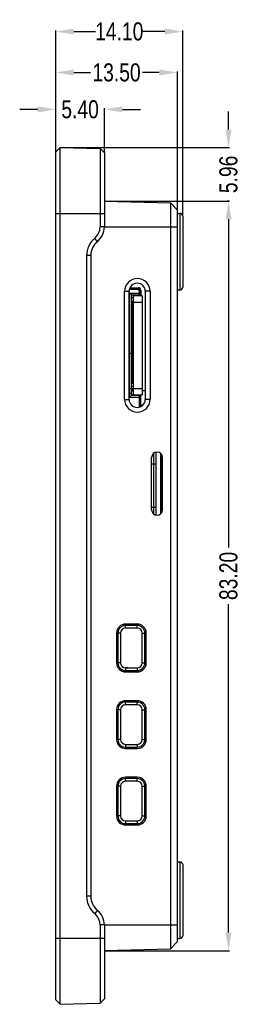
# Model space of a CAD drawing. Header units: inches. Extents: x -28 to 224, y -41 to 133.
# Tile 2 of 4: x 98 to 122, y 1 to 111. Entities that reach past the tile are written whole.
import ezdxf

# ---------------------------------------------------------------- set-up
doc = ezdxf.new("R2010")
doc.units = ezdxf.units.IN
doc.header["$LTSCALE"] = 1.21
doc.header["$MEASUREMENT"] = 0
doc.header["$PDMODE"] = 3
doc.header["$PDSIZE"] = 0.3125
doc.layers.get('0').update_dxf_attribs({"linetype": 'CONTINUOUS'})
doc.layers.get('Defpoints').update_dxf_attribs({"linetype": 'CONTINUOUS'})
for name, color, linetype in [('6871XX149022_PATTE2_1', 7, 'CONTINUOUS'), ('6871XX149022_PATTE_1', 7, 'CONTINUOUS'), ('DIM', 3, 'CONTINUOUS'), ('IMPORTED12', 7, 'CONTINUOUS')]:
    doc.layers.add(name, color=color, linetype=linetype)
doc.styles.get("Standard").update_dxf_attribs({"font": 'txt', "width": 0.8})
doc.dimstyles.get("Standard").update_dxf_attribs({"dimtxt": 0.15625, "dimasz": 0.1875, "dimexe": 0.125, "dimexo": 0.0625, "dimgap": 0.09, "dimtad": 0, "dimtih": 1, "dimtoh": 1, "dimzin": 4, "dimdsep": 46, "dimtxsty": 'Standard', "dimblk": '_FILLED', "dimblk1": '_FILLED', "dimblk2": '_FILLED', "dimcen": 0.09, "dimazin": 1, "dimtp": 0.01, "dimtm": 0.01, "dimtfac": 1, "dimtofl": 0, "dimtmove": 0, "dimatfit": 3, "dimldrblk": '_FILLED', "dimfxl": 1, "dimtolj": 1, "dimtzin": 4, "dimarcsym": 0})

# ---------------------------------------------------------------- blocks, each defined once
blk = doc.blocks.new('_FILLED')
at = {"color": 0, "linetype": 'ByBlock'}
blk.add_solid([(0, 0), (-1, 0.167), (-1, -0.167)], dxfattribs=at)
blk = doc.blocks.new('*D9')
at = {"layer": 'Defpoints', "color": 0}
for p in [(101.76, 100.85), (101.76, 96.12), (107.16, 96.01)]:
    blk.add_point(p, dxfattribs=at)
at = {"layer": 'DIM', "color": 0, "lineweight": -2}
for p, q in [((99.76, 100.85), (97.76, 100.85)), ((101.76, 96.19), (101.76, 100.97)), ((107.16, 96.07), (107.16, 100.97)), ((109.16, 100.85), (111.16, 100.85))]:
    blk.add_line(p, q, dxfattribs=at)
at = {"layer": 'DIM', "color": 0, "lineweight": -2, "xscale": 2, "yscale": 2, "zscale": 2}
blk.add_blockref('_FILLED', (101.76, 100.85), dxfattribs=at)
at = {"layer": 'DIM', "color": 0, "lineweight": -2, "xscale": 2, "yscale": 2, "zscale": 2, "rotation": 180}
blk.add_blockref('_FILLED', (107.16, 100.85), dxfattribs=at)
at = {"layer": 'DIM', "color": 0, "insert": (104.46, 100.85), "char_height": 2, "attachment_point": 5}
blk.add_mtext('\\A1;5.40', dxfattribs=at)
blk = doc.blocks.new('*D10')
at = {"layer": 'Defpoints', "color": 0}
for p in [(101.76, 104.94), (101.76, 96.12), (115.26, 89.69)]:
    blk.add_point(p, dxfattribs=at)
at = {"layer": 'DIM', "color": 0, "lineweight": -2}
for p, q in [((101.76, 96.19), (101.76, 105.07)), ((103.76, 104.94), (105.62, 104.94)), ((113.26, 104.94), (111.4, 104.94)), ((115.26, 89.75), (115.26, 105.07))]:
    blk.add_line(p, q, dxfattribs=at)
at = {"layer": 'DIM', "color": 0, "lineweight": -2, "xscale": 2, "yscale": 2, "zscale": 2, "rotation": 180}
blk.add_blockref('_FILLED', (101.76, 104.94), dxfattribs=at)
at = {"layer": 'DIM', "color": 0, "lineweight": -2, "xscale": 2, "yscale": 2, "zscale": 2}
blk.add_blockref('_FILLED', (115.26, 104.94), dxfattribs=at)
at = {"layer": 'DIM', "color": 0, "insert": (108.51, 104.94), "char_height": 2, "attachment_point": 5}
blk.add_mtext('\\A1;13.50', dxfattribs=at)
blk = doc.blocks.new('*D11')
at = {"layer": 'Defpoints', "color": 0}
for p in [(101.76, 109.49), (101.76, 96.12), (115.86, 89)]:
    blk.add_point(p, dxfattribs=at)
at = {"layer": 'DIM', "color": 0, "lineweight": -2}
for p, q in [((101.76, 96.19), (101.76, 109.62)), ((103.76, 109.49), (106.18, 109.49)), ((113.86, 109.49), (111.43, 109.49)), ((115.86, 89.07), (115.86, 109.62))]:
    blk.add_line(p, q, dxfattribs=at)
at = {"layer": 'DIM', "color": 0, "lineweight": -2, "xscale": 2, "yscale": 2, "zscale": 2, "rotation": 180}
blk.add_blockref('_FILLED', (101.76, 109.49), dxfattribs=at)
at = {"layer": 'DIM', "color": 0, "lineweight": -2, "xscale": 2, "yscale": 2, "zscale": 2}
blk.add_blockref('_FILLED', (115.86, 109.49), dxfattribs=at)
at = {"layer": 'DIM', "color": 0, "insert": (108.81, 109.49), "char_height": 2, "attachment_point": 5}
blk.add_mtext('\\A1;14.10', dxfattribs=at)
blk = doc.blocks.new('*D19')
at = {"layer": 'Defpoints', "color": 0}
for p in [(107.16, 90.65), (107.16, 7.45), (120.94, 7.45)]:
    blk.add_point(p, dxfattribs=at)
at = {"layer": 'DIM', "color": 0, "lineweight": -2}
for p, q in [((107.22, 90.65), (121.06, 90.65)), ((120.94, 88.65), (120.94, 52.21)), ((120.94, 9.45), (120.94, 45.9)), ((107.22, 7.45), (121.06, 7.45))]:
    blk.add_line(p, q, dxfattribs=at)
at = {"layer": 'DIM', "color": 0, "lineweight": -2, "xscale": 2, "yscale": 2, "zscale": 2}
for p, rotation in [((120.94, 90.65), 90), ((120.94, 7.45), 270)]:
    blk.add_blockref('_FILLED', p, dxfattribs=dict(at, rotation=rotation))
at = {"layer": 'DIM', "color": 0, "insert": (120.94, 49.05), "char_height": 2, "attachment_point": 5, "rotation": 90}
blk.add_mtext('\\A1;83.20', dxfattribs=at)
blk = doc.blocks.new('*D21')
at = {"layer": 'Defpoints', "color": 0}
for p in [(102.26, 96.61), (120.94, 90.65), (121.06, 90.65)]:
    blk.add_point(p, dxfattribs=at)
at = {"layer": 'DIM', "color": 0, "lineweight": -2}
for p, q in [((120.94, 98.61), (120.94, 100.61)), ((102.32, 96.61), (121.06, 96.61)), ((121, 90.65), (120.81, 90.65)), ((120.94, 88.65), (120.94, 86.65))]:
    blk.add_line(p, q, dxfattribs=at)
at = {"layer": 'DIM', "color": 0, "lineweight": -2, "xscale": 2, "yscale": 2, "zscale": 2}
for p, rotation in [((120.94, 96.61), 270), ((120.94, 90.65), 90)]:
    blk.add_blockref('_FILLED', p, dxfattribs=dict(at, rotation=rotation))
at = {"layer": 'DIM', "color": 0, "insert": (120.94, 93.63), "char_height": 2, "attachment_point": 5, "rotation": 90}
blk.add_mtext('\\A1;5.96', dxfattribs=at)

msp = doc.modelspace()

# ---------------------------------------------------------------- linework, layer by layer
at = {"color": 7, "linetype": 'Continuous'}
for p, q in [((101.755, 96.123), (102.255, 96.61)), ((102.255, 1.496), (102.255, 96.61)), ((102.255, 96.61), (106.681, 96.494)), ((106.681, 96.494), (106.681, 87.803)), ((107.155, 96.007), (106.681, 96.494)), ((101.755, 1.983), (101.755, 96.123)), ((107.155, 96.007), (107.155, 87.803)), ((107.155, 90.653), (114.506, 90.46)), ((114.506, 90.46), (114.506, 7.645)), ((115.255, 89.691), (114.506, 90.46)), ((115.255, 89.691), (115.255, 8.415)), ((101.755, 89.273), (107.155, 89.273)), ((115.255, 89.303), (115.555, 89.303)), ((115.555, 89.303), (115.555, 80.803)), ((115.855, 89.003), (115.855, 81.103)), ((107.155, 87.803), (106.681, 87.803)), ((107.155, 87.803), (115.255, 87.803)), ((106.381, 86.158), (106.083, 86.533)), ((105.181, 84.616), (105.181, 13.489)), ((105.655, 84.616), (105.181, 84.616)), ((105.655, 84.616), (105.655, 13.489)), ((110.905, 80.903), (109.941, 80.903)), ((109.95, 80.933), (110.905, 80.933)), ((109.999, 81.053), (110.905, 81.053)), ((110.297, 80.903), (110.355, 80.883)), ((110.355, 80.883), (110.355, 80.903)), ((110.405, 80.902), (110.405, 80.893)), ((110.405, 80.893), (110.408, 80.883)), ((110.805, 80.893), (110.803, 80.883)), ((110.805, 80.902), (110.805, 80.893)), ((110.905, 80.933), (110.905, 80.903)), ((109.406, 68.653), (109.406, 80.653)), ((109.406, 80.653), (109.905, 80.653)), ((109.905, 68.653), (109.905, 80.653)), ((109.936, 80.883), (110.855, 80.883)), ((109.955, 68.903), (109.955, 80.453)), ((110.155, 80.253), (109.955, 80.453)), ((109.955, 80.453), (111.055, 80.453)), ((110.155, 69.103), (110.155, 80.253)), ((110.155, 80.253), (111.055, 80.253)), ((110.155, 79.953), (110.355, 79.953)), ((110.355, 80.153), (110.355, 69.153)), ((111.355, 80.153), (110.355, 80.153)), ((110.755, 80.253), (110.755, 80.153)), ((110.855, 80.883), (111.055, 80.683)), ((111.055, 80.153), (111.055, 80.753)), ((111.055, 80.753), (111.085, 80.753)), ((111.085, 80.153), (111.085, 80.753)), ((111.205, 80.753), (111.205, 80.153)), ((111.355, 80.153), (111.355, 69.153)), ((111.705, 80.653), (111.705, 68.653)), ((112.232, 80.653), (111.705, 80.653)), ((112.232, 80.653), (112.232, 68.653)), ((115.255, 80.803), (115.555, 80.803)), ((110.155, 79.453), (110.305, 79.453)), ((110.155, 79.303), (110.305, 79.303)), ((110.155, 79.223), (110.305, 79.223)), ((110.155, 79.083), (110.305, 79.083)), ((110.155, 79.003), (110.305, 79.003)), ((110.155, 78.853), (110.305, 78.853)), ((110.255, 70.503), (110.255, 78.803)), ((110.355, 78.803), (110.255, 78.803)), ((110.355, 78.703), (110.255, 78.703)), ((110.305, 78.803), (110.305, 79.603)), ((110.355, 79.603), (110.305, 79.603)), ((110.355, 79.453), (111.355, 79.453)), ((110.255, 78.353), (110.155, 78.353)), ((110.155, 78.203), (110.255, 78.203)), ((110.155, 78.123), (110.255, 78.123)), ((110.155, 77.983), (110.255, 77.983)), ((110.155, 77.903), (110.255, 77.903)), ((110.155, 77.753), (110.255, 77.753)), ((110.205, 78.353), (110.205, 78.203)), ((110.205, 77.903), (110.205, 77.753)), ((110.155, 77.253), (110.255, 77.253)), ((110.155, 77.116), (110.203, 77.103)), ((110.155, 77.103), (110.255, 77.103)), ((110.155, 77.023), (110.255, 77.023)), ((110.255, 76.883), (110.155, 76.883)), ((110.203, 76.803), (110.155, 76.789)), ((110.155, 76.803), (110.255, 76.803)), ((110.155, 76.653), (110.255, 76.653)), ((110.205, 77.253), (110.205, 77.103)), ((110.205, 76.803), (110.205, 76.653)), ((110.155, 76.153), (110.255, 76.153)), ((110.155, 76.003), (110.255, 76.003)), ((110.155, 75.923), (110.255, 75.923)), ((110.255, 75.783), (110.155, 75.783)), ((110.155, 75.703), (110.255, 75.703)), ((110.155, 75.553), (110.255, 75.553)), ((110.205, 76.153), (110.205, 76.003)), ((110.205, 75.703), (110.205, 75.553)), ((110.155, 75.053), (110.255, 75.053)), ((110.203, 74.903), (110.155, 74.916)), ((110.155, 74.903), (110.255, 74.903)), ((110.155, 74.823), (110.255, 74.823)), ((110.155, 74.683), (110.255, 74.683)), ((110.203, 74.603), (110.155, 74.589)), ((110.155, 74.603), (110.255, 74.603)), ((110.155, 74.453), (110.255, 74.453)), ((110.205, 75.053), (110.205, 74.903)), ((110.205, 74.603), (110.205, 74.453)), ((110.155, 73.753), (109.905, 73.753)), ((110.155, 73.953), (110.255, 73.953)), ((110.155, 73.803), (110.255, 73.803)), ((110.155, 73.723), (110.255, 73.723)), ((110.155, 73.583), (110.255, 73.583)), ((110.155, 73.503), (110.255, 73.503)), ((110.155, 73.353), (110.255, 73.353)), ((110.205, 73.953), (110.205, 73.803)), ((110.205, 73.503), (110.205, 73.353)), ((110.155, 72.853), (110.255, 72.853)), ((110.155, 72.703), (110.255, 72.703)), ((110.155, 72.623), (110.255, 72.623)), ((110.255, 72.483), (110.155, 72.483)), ((110.155, 72.403), (110.255, 72.403)), ((110.155, 72.253), (110.255, 72.253)), ((110.205, 72.853), (110.205, 72.703)), ((110.205, 72.403), (110.205, 72.253)), ((110.155, 71.753), (110.255, 71.753)), ((110.155, 71.603), (110.255, 71.603)), ((110.155, 71.523), (110.255, 71.523)), ((110.255, 71.383), (110.155, 71.383)), ((110.155, 71.303), (110.255, 71.303)), ((110.155, 71.153), (110.255, 71.153)), ((110.205, 71.753), (110.205, 71.603)), ((110.205, 71.303), (110.205, 71.153)), ((110.355, 70.403), (110.155, 70.403)), ((110.155, 70.103), (110.355, 70.103)), ((110.355, 70.603), (110.255, 70.603)), ((110.355, 70.503), (110.255, 70.503)), ((109.905, 69.916), (109.955, 69.916)), ((110.155, 69.302), (109.905, 69.302)), ((109.955, 69.916), (110.155, 69.793)), ((109.955, 68.903), (110.155, 69.103)), ((109.955, 68.903), (111.055, 68.903)), ((110.205, 69.903), (110.155, 69.903)), ((110.155, 69.603), (110.355, 69.603)), ((110.155, 69.203), (110.355, 69.203)), ((110.155, 69.103), (111.055, 69.103)), ((110.205, 69.903), (110.205, 69.603)), ((110.355, 69.853), (111.355, 69.853)), ((110.355, 69.153), (111.355, 69.153)), ((111.005, 69.153), (111.005, 69.103)), ((111.055, 67.788), (111.055, 69.153)), ((111.085, 68.403), (111.085, 69.153)), ((111.205, 67.847), (111.205, 69.153)), ((111.355, 69.642), (111.705, 69.642)), ((109.406, 68.653), (109.905, 68.653)), ((111.205, 68.403), (111.085, 68.403)), ((111.085, 67.798), (111.085, 68.103)), ((111.085, 68.103), (111.175, 68.103)), ((111.175, 68.103), (111.175, 67.833)), ((111.205, 68.053), (111.355, 68.053)), ((111.355, 68.053), (111.355, 67.941)), ((112.232, 68.653), (111.705, 68.653)), ((112.605, 62.65), (112.605, 55.956)), ((112.855, 62.753), (112.855, 55.822)), ((112.905, 55.811), (112.905, 62.794)), ((113.405, 62.65), (113.405, 55.956)), ((113.496, 62.547), (113.496, 56.058)), ((112.405, 56.403), (112.405, 62.203)), ((112.855, 61.463), (112.405, 61.463)), ((113.605, 61.803), (113.405, 61.803)), ((113.605, 56.403), (113.605, 62.203)), ((112.855, 56.643), (112.405, 56.643)), ((113.605, 56.803), (113.405, 56.803)), ((108.505, 42.703), (108.505, 39.403)), ((108.655, 42.703), (108.655, 39.403)), ((108.955, 42.703), (108.655, 42.703)), ((108.955, 42.703), (108.955, 39.403)), ((110.805, 43.703), (109.505, 43.703)), ((109.505, 43.253), (109.505, 43.553)), ((110.805, 43.553), (109.505, 43.553)), ((110.805, 43.253), (109.505, 43.253)), ((110.805, 43.253), (110.805, 43.553)), ((111.355, 39.403), (111.355, 42.703)), ((111.355, 42.703), (111.655, 42.703)), ((111.655, 39.403), (111.655, 42.703)), ((111.805, 39.403), (111.805, 42.703)), ((108.955, 39.403), (108.655, 39.403)), ((111.355, 39.403), (111.655, 39.403)), ((109.505, 38.853), (109.505, 38.553)), ((109.505, 38.853), (110.805, 38.853)), ((109.505, 38.553), (110.805, 38.553)), ((109.505, 38.403), (110.805, 38.403)), ((110.805, 38.853), (110.805, 38.553)), ((110.805, 35.203), (109.505, 35.203)), ((109.505, 34.753), (109.505, 35.053)), ((110.805, 35.053), (109.505, 35.053)), ((110.805, 34.753), (110.805, 35.053)), ((108.505, 34.203), (108.505, 30.903)), ((108.655, 34.203), (108.655, 30.903)), ((108.955, 34.203), (108.655, 34.203)), ((108.955, 34.203), (108.955, 30.903)), ((110.805, 34.753), (109.505, 34.753)), ((111.355, 30.903), (111.355, 34.203)), ((111.355, 34.203), (111.655, 34.203)), ((111.655, 30.903), (111.655, 34.203)), ((111.805, 30.903), (111.805, 34.203)), ((108.955, 30.903), (108.655, 30.903)), ((111.355, 30.903), (111.655, 30.903)), ((109.505, 30.353), (109.505, 30.053)), ((109.505, 30.353), (110.805, 30.353)), ((109.505, 30.053), (110.805, 30.053)), ((109.505, 29.903), (110.805, 29.903)), ((110.805, 30.353), (110.805, 30.053)), ((110.805, 26.703), (109.505, 26.703)), ((109.505, 26.253), (109.505, 26.553)), ((110.805, 26.553), (109.505, 26.553)), ((110.805, 26.253), (109.505, 26.253)), ((110.805, 26.253), (110.805, 26.553)), ((108.505, 25.703), (108.505, 22.403)), ((108.655, 25.703), (108.655, 22.403)), ((108.955, 25.703), (108.655, 25.703)), ((108.955, 25.703), (108.955, 22.403)), ((111.355, 22.403), (111.355, 25.703)), ((111.355, 25.703), (111.655, 25.703)), ((111.655, 22.403), (111.655, 25.703)), ((111.805, 22.403), (111.805, 25.703)), ((108.955, 22.403), (108.655, 22.403)), ((111.355, 22.403), (111.655, 22.403)), ((109.505, 21.853), (109.505, 21.553)), ((109.505, 21.853), (110.805, 21.853)), ((109.505, 21.553), (110.805, 21.553)), ((109.505, 21.403), (110.805, 21.403)), ((110.805, 21.853), (110.805, 21.553)), ((115.255, 17.303), (115.555, 17.303)), ((115.555, 17.303), (115.555, 8.803)), ((115.855, 17.003), (115.855, 9.103)), ((105.655, 13.489), (105.181, 13.489)), ((106.381, 11.948), (106.083, 11.573)), ((107.155, 10.303), (106.681, 10.303)), ((106.681, 10.303), (106.681, 1.612)), ((107.155, 10.303), (115.255, 10.303)), ((107.155, 10.303), (107.155, 2.099)), ((101.755, 8.833), (107.155, 8.833)), ((115.255, 8.803), (115.555, 8.803)), ((115.255, 8.415), (114.506, 7.645)), ((107.155, 7.453), (114.506, 7.645)), ((101.755, 1.983), (102.255, 1.496)), ((102.255, 1.496), (106.681, 1.612)), ((107.155, 2.099), (106.681, 1.612))]:
    msp.add_line(p, q, dxfattribs=at)
for centre, radius, start, end in [((115.555, 89.003), 0.3, 0, 90), ((105.033, 87.803), 1.648, 309.58655, 360), ((105.02, 87.803), 2.135, 309.58655, 0), ((107.668, 84.616), 2.487, 129.58655, 180), ((107.655, 84.616), 2, 129.58655, 180), ((110.819, 80.653), 1.413, 0, 180), ((110.805, 80.653), 0.9, 0, 180), ((110.905, 80.753), 0.3, 0, 90), ((110.905, 80.753), 0.18, 360, 90), ((110.905, 80.753), 0.15, 0, 90), ((115.555, 81.103), 0.3, 270, 0), ((110.355, 78.753), 0.15, 109.59434, 138.18969), ((110.819, 68.653), 1.413, 180, 0), ((110.805, 68.653), 0.9, 180, 0), ((113.005, 62.203), 0.6, 0, 180), ((112.605, 62.753), 0.25, 0, 6.86371), ((113.005, 56.403), 0.6, 180, 0), ((109.505, 42.703), 1, 90, 180), ((109.505, 42.703), 0.85, 90, 180), ((109.505, 42.703), 0.55, 90, 180), ((110.805, 42.703), 1, 0, 90), ((110.805, 42.703), 0.85, 0, 90), ((110.805, 42.703), 0.55, 0, 90), ((109.505, 39.403), 1, 180, 270), ((109.505, 39.403), 0.85, 180, 270), ((109.505, 39.403), 0.55, 180, 270), ((110.805, 39.403), 1, 270, 0), ((110.805, 39.403), 0.85, 270, 0), ((110.805, 39.403), 0.55, 270, 0), ((109.505, 34.203), 1, 90, 180), ((109.505, 34.203), 0.85, 90, 180), ((110.805, 34.203), 1, 0, 90), ((110.805, 34.203), 0.85, 0, 90), ((109.505, 34.203), 0.55, 90, 180), ((110.805, 34.203), 0.55, 0, 90), ((109.505, 30.903), 1, 180, 270), ((109.505, 30.903), 0.85, 180, 270), ((109.505, 30.903), 0.55, 180, 270), ((110.805, 30.903), 1, 270, 0), ((110.805, 30.903), 0.85, 270, 0), ((110.805, 30.903), 0.55, 270, 0), ((109.505, 25.703), 1, 90, 180), ((109.505, 25.703), 0.85, 90, 180), ((109.505, 25.703), 0.55, 90, 180), ((110.805, 25.703), 1, 0, 90), ((110.805, 25.703), 0.85, 0, 90), ((110.805, 25.703), 0.55, 0, 90), ((109.505, 22.403), 1, 180, 270), ((109.505, 22.403), 0.85, 180, 270), ((109.505, 22.403), 0.55, 180, 270), ((110.805, 22.403), 1, 270, 0), ((110.805, 22.403), 0.85, 270, 0), ((110.805, 22.403), 0.55, 270, 0), ((115.555, 17.003), 0.3, 0, 90), ((107.668, 13.489), 2.487, 180, 230.41345), ((107.655, 13.489), 2, 180, 230.41345), ((105.033, 10.303), 1.648, 0, 50.41345), ((105.02, 10.303), 2.135, 0, 50.41345), ((115.555, 9.103), 0.3, 270, 0)]:
    msp.add_arc(centre, radius, start, end, dxfattribs=at)
for centre, start_param, end_param in [((111.085, 68.253), 0, 0.2013579), ((111.085, 68.253), -3.3429506, -3.1415927), ((111.175, 68.253), -3.1415927, -2.9402347)]:
    msp.add_ellipse(centre, major_axis=(0, 0.15), ratio=1, start_param=start_param, end_param=end_param, dxfattribs=at)
at = {"layer": '6871XX149022_PATTE2_1', "color": 6, "linetype": 'Continuous'}
msp.add_line((109.755, 38.853), (109.505, 38.853), dxfattribs=at)
at = {"layer": '6871XX149022_PATTE_1', "color": 6, "linetype": 'Continuous'}
msp.add_line((109.755, 38.853), (109.505, 38.853), dxfattribs=at)
at = {"layer": 'IMPORTED12', "color": 6, "linetype": 'Continuous'}
for p, q in [((109.905, 80.453), (109.905, 80.303)), ((109.955, 80.453), (109.955, 80.303))]:
    msp.add_line(p, q, dxfattribs=at)

# ---------------------------------------------------------------- dimensions: what is measured, and where the dimension line sits
at = {"layer": 'DIM'}
for base, p1, picture, middle in [((101.755, 109.492), (115.855, 89.003), '*D11', (108.805, 109.492)), ((101.755, 104.943), (115.255, 89.691), '*D10', (108.505, 104.943)), ((101.755, 100.85), (107.155, 96.007), '*D9', (104.455, 100.85))]:
    dim = msp.add_linear_dim(base=base, p1=p1, p2=(101.755, 96.123), dimstyle='Standard', override={"dimtxt": 2, "dimasz": 2, "dimtih": 0, "dimtoh": 0, "dimzin": 0, "dimcen": 0.198, "dimadec": 0, "dimazin": 0, "dimtp": 0, "dimtm": 0, "dimtdec": 4, "dimtzin": 0}, dxfattribs=at)
    dim.commit()
    dim.dimension.update_dxf_attribs({"geometry": picture, "text_midpoint": middle})
for base, p1, p2, picture, middle in [((120.939, 90.653), (102.255, 96.61), (121.061, 90.653), '*D21', (120.939, 93.631)), ((120.936, 7.453), (107.155, 90.653), (107.155, 7.453), '*D19', (120.936, 49.053))]:
    dim = msp.add_linear_dim(base=base, p1=p1, p2=p2, angle=90, dimstyle='Standard', override={"dimtxt": 2, "dimasz": 2, "dimtih": 0, "dimtoh": 0, "dimzin": 0, "dimcen": 0.198, "dimadec": 0, "dimazin": 0, "dimtp": 0, "dimtm": 0, "dimtdec": 4, "dimtzin": 0}, dxfattribs=at)
    dim.commit()
    dim.dimension.update_dxf_attribs({"geometry": picture, "text_midpoint": middle})

doc.saveas('drawing.dxf')
